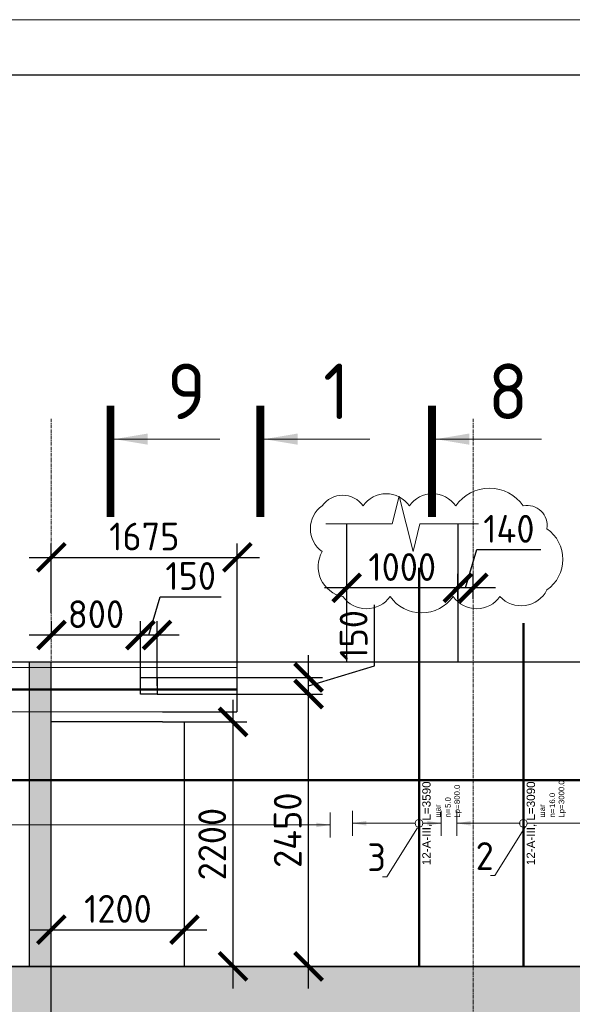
# Model space of a CAD drawing. Header units: millimetres. Extents: x 349531 to 1063351, y -131924 to 96186.
# Tile 104 of 228: x 560238 to 565215, y -26637 to -17777. Entities that reach past the tile are written whole.
import ezdxf
from ezdxf import colors
from ezdxf.entities.mleader import LeaderData, LeaderLine
from ezdxf.enums import TextEntityAlignment as Align
from ezdxf.math import Vec2, Vec3

# ---------------------------------------------------------------- set-up
doc = ezdxf.new("R2010")
doc.units = ezdxf.units.MM
doc.set_wipeout_variables(frame=1)
for name, pattern in [('01 Штриховая _4 мм_', [6, 3.5, -2.5]), ('______5', [1100, 800, -100, 100, -100]), ('________', [0]), ('GOST2.303 4', [7, 5, -2, 0]), ('осевая', [50.8, 31.75, -6.35, 6.35, -6.35])]:
    doc.linetypes.add(name, pattern=pattern)
for name, color, linetype, lineweight in [('AF_Stena', 90, 'Continuous', 18), ('Standard', 7, 'Continuous', 25), ('АрмСтер', 2, 'Continuous', 50), ('контур распр. стерхней', 2, 'GOST2.303 4', 20), ('Оси', 40, '______5', 18), ('подоснова', 151, 'Continuous', 5), ('размер', 1, 'Continuous', 25), ('РАЗМЕРЫ', 1, 'Continuous', 9), ('ТОНКИЕ', 7, 'Continuous', 9), ('Узлы', 7, 'Continuous', 0)]:
    doc.layers.add(name, color=color, linetype=linetype, lineweight=lineweight)
doc.layers.add('АрмСтер_атрибуты', color=2, linetype='Continuous', lineweight=0, plot=False)
doc.layers.add('ТОЛСТЫЕ_ОСНОВНЫЕ', color=6, linetype='Continuous')
doc.styles.add('GOST-2.304_Type-B', font='GOST_Common.ttf')
doc.styles.get("Standard").update_dxf_attribs({"font": 'arial.ttf'})
doc.styles.add('Аннотативный', font='arial.ttf')
doc.dimstyles.new('СПДС', dxfattribs={"dimscale": 100, "dimtxt": 2.5, "dimasz": 2.5, "dimexe": 1.25, "dimexo": 0, "dimtad": 1, "dimdec": 0, "dimtxsty": 'GOST-2.304_Type-B', "dimblk": 'ARCHTICK', "dimcen": 2.5, "dimdle": 2, "dimadec": 0, "dimazin": 2, "dimtfac": 0.75, "dimtdec": 0, "dimtmove": 1, "dimatfit": 3, "dimfxl": 1, "dimtolj": 1, "dimarcsym": 1})
pattern_1 = [(45, (-14075.64, -2204.93), (-224.5064, 224.5064), []), (45, (-13851.13, -2204.93), (-224.5064, 224.5064), [396.875, -79.375, 0, -79.375])]

# ---------------------------------------------------------------- blocks, each defined once
blk = doc.blocks.new('*U1669')
at = {"layer": 'РАЗМЕРЫ'}
for p, q in [((112.5, 200), (-112.5, 200)), ((112.5, -200), (-112.5, -200))]:
    blk.add_line(p, q, dxfattribs=at)
at = {"layer": 'РАЗМЕРЫ', "ltscale": 15}
blk.add_line((0, -200), (0, 200), dxfattribs=at)
at = {"layer": 'РАЗМЕРЫ'}
for points in [[(0, 200), (20.9, 74.8), (-20.9, 74.8)], [(0, -200), (20.9, -74.8), (-20.9, -74.8)]]:
    blk.add_solid(points, dxfattribs=at)
at = {"layer": 'АрмСтер_атрибуты', "color": 215, "ltscale": 15, "style": 'Аннотативный'}
for s, p in [('шаг', (51.4, -194.2)), ('n=', (51.4, -285.1)), ('Lр=', (50.2, -367.8))]:
    blk.add_text(s, height=50, dxfattribs=at).set_placement(p)
at = {"layer": 'АрмСтер_атрибуты', "style": 'Аннотативный', "flags": 8}
blk.add_attdef('ПОЗ', (110, 29.6), '', height=75, dxfattribs=at)
at = {"layer": 'АрмСтер_атрибуты', "color": 215, "style": 'Аннотативный'}
for tag, p, flags in [('ШАГ', (190.9, -194.2), 10), ('КОЛ', (138, -285.1), 8), ('ШИРИНА', (172.9, -367.8), 8)]:
    blk.add_attdef(tag, p, '', height=50, dxfattribs=dict(at, flags=flags))
at = {"layer": 'АрмСтер_атрибуты', "flags": 9}
for tag, p in [('МАССА', (-1033.5, -1010.5)), ('ОБОЗНАЧЕНИЕ', (-1033.5, -1124.4))]:
    blk.add_attdef(tag, p, '', height=75, dxfattribs=at)
at = {"linetype": 'Continuous', "lineweight": 0}
blk.add_wipeout([(35, 0), (28.3, 20.6), (10.8, 33.3), (-10.8, 33.3), (-28.3, 20.6), (-35, 0), (-28.3, -20.6), (-10.8, -33.3), (10.8, -33.3), (28.3, -20.6)], dxfattribs=at)
at = {"color": 0, "linetype": 'ByBlock', "lineweight": -2, "ltscale": 100}
blk.add_line((-4137.5, 0), (3702.5, 0), dxfattribs=at)
at = {"layer": 'РАЗМЕРЫ'}
blk.add_circle((0, 0), 35, dxfattribs=at)
at = {"layer": 'АрмСтер_атрибуты', "style": 'Аннотативный', "flags": 8}
blk.add_attdef('НАИМЕНОВАНИЕ', text='', height=75, dxfattribs=at).set_placement((0, -29.3), align=Align.TOP_CENTER)
blk = doc.blocks.new('_ArchTick')
at = {"color": 0, "linetype": 'ByBlock', "const_width": 0.15}
blk.add_lwpolyline([(-0.5, -0.5), (0.5, 0.5)], dxfattribs=at)
blk = doc.blocks.new('*D1173')
at = {"layer": 'DEFPOINTS', "color": 0, "lineweight": 50, "transparency": 16777216}
for p in [(562198.1, -22615.3), (560523, -23114.2), (562198.1, -24006)]:
    blk.add_point(p, dxfattribs=at)
at = {"layer": 'размер', "color": 0, "lineweight": -2, "transparency": 16777216}
for p, q in [((560523, -23114.2), (560523, -22490.3)), ((562198.1, -24006), (562198.1, -22490.3)), ((560323, -22615.3), (562398.1, -22615.3))]:
    blk.add_line(p, q, dxfattribs=at)
at = {"layer": 'размер', "color": 0, "lineweight": -2, "transparency": 16777216, "xscale": 250, "yscale": 250, "zscale": 250, "rotation": 180}
blk.add_blockref('_ArchTick', (560523, -22615.3), dxfattribs=at)
at = {"layer": 'размер', "color": 0, "lineweight": -2, "transparency": 16777216, "xscale": 250, "yscale": 250, "zscale": 250}
blk.add_blockref('_ArchTick', (562198.1, -22615.3), dxfattribs=at)
at = {"layer": 'размер', "color": 0, "transparency": 16777216, "insert": (561360.5, -22427.8), "char_height": 250, "attachment_point": 5, "style": 'GOST-2.304_Type-B'}
blk.add_mtext('\\A1;1675', dxfattribs=at)
blk = doc.blocks.new('*U1397')
at = {"layer": 'ТОЛСТЫЕ_ОСНОВНЫЕ', "color": 6}
blk.add_lwpolyline([(20, 5), (1256, 5), (1256, 589), (20, 589)], close=True, dxfattribs=at)
at = {"layer": 'ТОНКИЕ'}
blk.add_lwpolyline([(0, 0), (1261, 0), (1261, 594), (0, 594)], close=True, dxfattribs=at)
blk = doc.blocks.new('*D1220')
at = {"layer": 'DEFPOINTS', "color": 0, "transparency": 16777216}
for p in [(561523, -24096), (562159.6, -24096), (561723, -26296)]:
    blk.add_point(p, dxfattribs=at)
at = {"layer": 'РАЗМЕРЫ', "color": 0, "lineweight": -2, "transparency": 16777216}
for p, q in [((562159.6, -26496), (562159.6, -23896)), ((561523, -24096), (562284.6, -24096)), ((561723, -26296), (562284.6, -26296))]:
    blk.add_line(p, q, dxfattribs=at)
at = {"layer": 'РАЗМЕРЫ', "color": 0, "lineweight": -2, "transparency": 16777216, "xscale": 250, "yscale": 250, "zscale": 250}
for p, rotation in [((562159.6, -24096), 90), ((562159.6, -26296), 270)]:
    blk.add_blockref('_ArchTick', p, dxfattribs=dict(at, rotation=rotation))
at = {"layer": 'РАЗМЕРЫ', "color": 0, "transparency": 16777216, "insert": (561972.1, -25196), "char_height": 250, "attachment_point": 5, "rotation": 90, "style": 'GOST-2.304_Type-B'}
blk.add_mtext('\\A1;2200', dxfattribs=at)
blk = doc.blocks.new('*D1221')
at = {"layer": 'DEFPOINTS', "color": 0, "lineweight": 50, "transparency": 16777216}
for p in [(561475.2, -23846), (562839.3, -23846), (562427.4, -26296)]:
    blk.add_point(p, dxfattribs=at)
at = {"layer": 'РАЗМЕРЫ', "color": 0, "lineweight": -2, "transparency": 16777216}
for p, q in [((562839.3, -26496), (562839.3, -23646)), ((561475.2, -23846), (562964.3, -23846)), ((562427.4, -26296), (562964.3, -26296))]:
    blk.add_line(p, q, dxfattribs=at)
at = {"layer": 'РАЗМЕРЫ', "color": 0, "lineweight": -2, "transparency": 16777216, "xscale": 250, "yscale": 250, "zscale": 250}
for p, rotation in [((562839.3, -23846), 90), ((562839.3, -26296), 270)]:
    blk.add_blockref('_ArchTick', p, dxfattribs=dict(at, rotation=rotation))
at = {"layer": 'РАЗМЕРЫ', "color": 0, "transparency": 16777216, "insert": (562651.8, -25071), "char_height": 250, "attachment_point": 5, "rotation": 90, "style": 'GOST-2.304_Type-B'}
blk.add_mtext('\\A1;2450', dxfattribs=at)
blk = doc.blocks.new('*D1222')
at = {"layer": 'DEFPOINTS', "color": 0, "lineweight": 50, "transparency": 16777216}
for p in [(561475.2, -23696), (562839.3, -23696), (561645.5, -23846)]:
    blk.add_point(p, dxfattribs=at)
at = {"layer": 'РАЗМЕРЫ', "color": 0, "lineweight": -2, "transparency": 16777216}
for p, q in [((563433, -23592.8), (563433, -23042.8)), ((562839.3, -24046), (562839.3, -23496)), ((562839.3, -23771), (563433, -23592.8)), ((561475.2, -23696), (562964.3, -23696)), ((561645.5, -23846), (562964.3, -23846))]:
    blk.add_line(p, q, dxfattribs=at)
at = {"layer": 'РАЗМЕРЫ', "color": 0, "lineweight": -2, "transparency": 16777216, "xscale": 250, "yscale": 250, "zscale": 250}
for p, rotation in [((562839.3, -23696), 90), ((562839.3, -23846), 270)]:
    blk.add_blockref('_ArchTick', p, dxfattribs=dict(at, rotation=rotation))
at = {"layer": 'РАЗМЕРЫ', "color": 0, "transparency": 16777216, "insert": (563245.5, -23317.8), "char_height": 250, "attachment_point": 5, "rotation": 90, "style": 'GOST-2.304_Type-B'}
blk.add_mtext('\\A1;150', dxfattribs=at)
blk = doc.blocks.new('*D1223')
at = {"layer": 'DEFPOINTS', "color": 0, "lineweight": 50, "transparency": 16777216}
for p in [(561325.2, -23314.2), (561325.2, -23771), (561475.2, -23771)]:
    blk.add_point(p, dxfattribs=at)
at = {"layer": 'РАЗМЕРЫ', "color": 0, "lineweight": -2, "transparency": 16777216}
for p, q in [((561400.2, -23314.2), (561503.3, -22970.5)), ((561503.3, -22970.5), (562053.3, -22970.5)), ((561325.2, -23771), (561325.2, -23189.2)), ((561475.2, -23771), (561475.2, -23189.2)), ((561675.2, -23314.2), (561125.2, -23314.2))]:
    blk.add_line(p, q, dxfattribs=at)
at = {"layer": 'РАЗМЕРЫ', "color": 0, "lineweight": -2, "transparency": 16777216, "xscale": 250, "yscale": 250, "zscale": 250, "rotation": 180}
blk.add_blockref('_ArchTick', (561325.2, -23314.2), dxfattribs=at)
at = {"layer": 'РАЗМЕРЫ', "color": 0, "lineweight": -2, "transparency": 16777216, "xscale": 250, "yscale": 250, "zscale": 250}
blk.add_blockref('_ArchTick', (561475.2, -23314.2), dxfattribs=at)
at = {"layer": 'РАЗМЕРЫ', "color": 0, "transparency": 16777216, "insert": (561778.3, -22783), "char_height": 250, "attachment_point": 5, "style": 'GOST-2.304_Type-B'}
blk.add_mtext('\\A1;150', dxfattribs=at)
blk = doc.blocks.new('*D851')
at = {"layer": 'DEFPOINTS', "color": 0, "lineweight": 50, "transparency": 16777216}
for p in [(560525, -23314.2), (560525, -23335.2), (561325.2, -23480.1)]:
    blk.add_point(p, dxfattribs=at)
at = {"layer": 'РАЗМЕРЫ', "color": 0, "lineweight": -2, "transparency": 16777216}
for p, q in [((560525, -23335.2), (560525, -23189.2)), ((561325.2, -23480.1), (561325.2, -23189.2)), ((561525.2, -23314.2), (560325, -23314.2))]:
    blk.add_line(p, q, dxfattribs=at)
at = {"layer": 'РАЗМЕРЫ', "color": 0, "lineweight": -2, "transparency": 16777216, "xscale": 250, "yscale": 250, "zscale": 250, "rotation": 180}
blk.add_blockref('_ArchTick', (560525, -23314.2), dxfattribs=at)
at = {"layer": 'РАЗМЕРЫ', "color": 0, "lineweight": -2, "transparency": 16777216, "xscale": 250, "yscale": 250, "zscale": 250}
blk.add_blockref('_ArchTick', (561325.2, -23314.2), dxfattribs=at)
at = {"layer": 'РАЗМЕРЫ', "color": 0, "transparency": 16777216, "insert": (560925.1, -23126.7), "char_height": 250, "attachment_point": 5, "style": 'GOST-2.304_Type-B'}
blk.add_mtext('\\A1;800', dxfattribs=at)
blk = doc.blocks.new('*D1224')
at = {"layer": 'DEFPOINTS', "color": 0, "transparency": 16777216}
for p in [(561723, -25965.9), (561723, -26229.1), (560523, -26984.7)]:
    blk.add_point(p, dxfattribs=at)
at = {"layer": 'РАЗМЕРЫ', "color": 0, "lineweight": -2, "transparency": 16777216}
for p, q in [((560523, -26984.7), (560523, -25840.9)), ((561723, -26229.1), (561723, -25840.9)), ((560323, -25965.9), (561923, -25965.9))]:
    blk.add_line(p, q, dxfattribs=at)
at = {"layer": 'РАЗМЕРЫ', "color": 0, "lineweight": -2, "transparency": 16777216, "xscale": 250, "yscale": 250, "zscale": 250, "rotation": 180}
blk.add_blockref('_ArchTick', (560523, -25965.9), dxfattribs=at)
at = {"layer": 'РАЗМЕРЫ', "color": 0, "lineweight": -2, "transparency": 16777216, "xscale": 250, "yscale": 250, "zscale": 250}
blk.add_blockref('_ArchTick', (561723, -25965.9), dxfattribs=at)
at = {"layer": 'РАЗМЕРЫ', "color": 0, "transparency": 16777216, "insert": (561123, -25778.4), "char_height": 250, "attachment_point": 5, "style": 'GOST-2.304_Type-B'}
blk.add_mtext('\\A1;1200', dxfattribs=at)
blk = doc.blocks.new('*U1338')
at = {"layer": 'РАЗМЕРЫ'}
for p, q in [((112.5, 600), (-112.5, 600)), ((112.5, -200), (-112.5, -200))]:
    blk.add_line(p, q, dxfattribs=at)
at = {"layer": 'РАЗМЕРЫ', "ltscale": 15}
blk.add_line((0, -200), (0, 600), dxfattribs=at)
at = {"layer": 'РАЗМЕРЫ'}
for points in [[(0, 600), (20.9, 474.8), (-20.9, 474.8)], [(0, -200), (20.9, -74.8), (-20.9, -74.8)]]:
    blk.add_solid(points, dxfattribs=at)
at = {"layer": 'АрмСтер_атрибуты', "color": 215, "ltscale": 15, "style": 'Аннотативный'}
for s, p in [('шаг', (51.4, -194.2)), ('n=', (51.4, -285.1)), ('Lр=', (50.2, -367.8))]:
    blk.add_text(s, height=50, dxfattribs=at).set_placement(p)
at = {"layer": 'АрмСтер_атрибуты', "style": 'Аннотативный', "flags": 8}
blk.add_attdef('ПОЗ', (110, 29.6), '', height=75, dxfattribs=at)
at = {"layer": 'АрмСтер_атрибуты', "color": 215, "style": 'Аннотативный'}
for tag, p, flags in [('ШАГ', (190.9, -194.2), 10), ('КОЛ', (138, -285.1), 8), ('ШИРИНА', (172.9, -367.8), 8)]:
    blk.add_attdef(tag, p, '', height=50, dxfattribs=dict(at, flags=flags))
at = {"layer": 'АрмСтер_атрибуты', "flags": 9}
for tag, p in [('МАССА', (-2096, -410.5)), ('ОБОЗНАЧЕНИЕ', (-2096, -524.4))]:
    blk.add_attdef(tag, p, '', height=75, dxfattribs=at)
at = {"linetype": 'Continuous', "lineweight": 0}
blk.add_wipeout([(35, 0), (28.3, 20.6), (10.8, 33.3), (-10.8, 33.3), (-28.3, 20.6), (-35, 0), (-28.3, -20.6), (-10.8, -33.3), (10.8, -33.3), (28.3, -20.6)], dxfattribs=at)
at = {"color": 0, "linetype": 'ByBlock', "lineweight": -2, "ltscale": 100}
blk.add_line((-1290, 0), (2300, 0), dxfattribs=at)
at = {"layer": 'РАЗМЕРЫ'}
blk.add_circle((0, 0), 35, dxfattribs=at)
at = {"layer": 'АрмСтер_атрибуты', "style": 'Аннотативный', "flags": 8}
blk.add_attdef('НАИМЕНОВАНИЕ', text='', height=75, dxfattribs=at).set_placement((0, -29.3), align=Align.TOP_CENTER)
blk = doc.blocks.new('*U1337')
at = {"layer": 'РАЗМЕРЫ', "ltscale": 15}
blk.add_line((0, -11400), (0, 800), dxfattribs=at)
at = {"layer": 'РАЗМЕРЫ'}
blk.add_line((112.5, -11400), (-112.5, -11400), dxfattribs=at)
blk.add_solid([(0, -11400), (20.9, -11274.8), (-20.9, -11274.8)], dxfattribs=at)
at = {"layer": 'АрмСтер_атрибуты', "style": 'Аннотативный', "flags": 8}
blk.add_attdef('ПОЗ', (110, 29.6), '', height=75, dxfattribs=at)
blk.add_attdef('НАИМЕНОВАНИЕ', text='', height=75, dxfattribs=at).set_placement((0, -29.3), align=Align.TOP_CENTER)
at = {"layer": 'АрмСтер_атрибуты', "color": 215, "style": 'Аннотативный'}
for tag, p, flags in [('ШАГ', (190.9, -194.2), 10), ('КОЛ', (138, -285.1), 8), ('ШИРИНА', (172.9, -367.8), 8)]:
    blk.add_attdef(tag, p, '', height=50, dxfattribs=dict(at, flags=flags))
at = {"layer": 'АрмСтер_атрибуты', "flags": 9}
for tag, p in [('МАССА', (-2096, -410.5)), ('ОБОЗНАЧЕНИЕ', (-2096, -524.4))]:
    blk.add_attdef(tag, p, '', height=75, dxfattribs=at)
blk = doc.blocks.new('*U1339')
at = {"layer": 'РАЗМЕРЫ'}
for p, q in [((112.5, 600), (-112.5, 600)), ((112.5, -2400), (-112.5, -2400))]:
    blk.add_line(p, q, dxfattribs=at)
at = {"layer": 'РАЗМЕРЫ', "ltscale": 15}
blk.add_line((0, -2400), (0, 600), dxfattribs=at)
at = {"layer": 'РАЗМЕРЫ'}
for points in [[(0, 600), (20.9, 474.8), (-20.9, 474.8)], [(0, -2400), (20.9, -2274.8), (-20.9, -2274.8)]]:
    blk.add_solid(points, dxfattribs=at)
at = {"layer": 'АрмСтер_атрибуты', "color": 215, "ltscale": 15, "style": 'Аннотативный'}
for s, p in [('шаг', (51.4, -194.2)), ('n=', (51.4, -285.1)), ('Lр=', (50.2, -367.8))]:
    blk.add_text(s, height=50, dxfattribs=at).set_placement(p)
at = {"layer": 'АрмСтер_атрибуты', "style": 'Аннотативный', "flags": 8}
blk.add_attdef('ПОЗ', (110, 29.6), '', height=75, dxfattribs=at)
at = {"layer": 'АрмСтер_атрибуты', "color": 215, "style": 'Аннотативный'}
for tag, p, flags in [('ШАГ', (190.9, -194.2), 10), ('КОЛ', (138, -285.1), 8), ('ШИРИНА', (172.9, -367.8), 8)]:
    blk.add_attdef(tag, p, '', height=50, dxfattribs=dict(at, flags=flags))
at = {"layer": 'АрмСтер_атрибуты', "flags": 9}
for tag, p in [('МАССА', (-2096, -410.5)), ('ОБОЗНАЧЕНИЕ', (-2096, -524.4))]:
    blk.add_attdef(tag, p, '', height=75, dxfattribs=at)
at = {"linetype": 'Continuous', "lineweight": 0}
blk.add_wipeout([(35, 0), (28.3, 20.6), (10.8, 33.3), (-10.8, 33.3), (-28.3, 20.6), (-35, 0), (-28.3, -20.6), (-10.8, -33.3), (10.8, -33.3), (28.3, -20.6)], dxfattribs=at)
at = {"color": 0, "linetype": 'ByBlock', "lineweight": -2, "ltscale": 100}
blk.add_line((-1290, 0), (1800, 0), dxfattribs=at)
at = {"layer": 'РАЗМЕРЫ'}
blk.add_circle((0, 0), 35, dxfattribs=at)
at = {"layer": 'АрмСтер_атрибуты', "style": 'Аннотативный', "flags": 8}
blk.add_attdef('НАИМЕНОВАНИЕ', text='', height=75, dxfattribs=at).set_placement((0, -29.3), align=Align.TOP_CENTER)
blk = doc.blocks.new('*U1341')
at = {"color": 0, "linetype": 'ByBlock', "lineweight": -2, "ltscale": 100}
blk.add_line((-11416.8, 0), (36088.2, 0), dxfattribs=at)
at = {"layer": 'АрмСтер_атрибуты', "flags": 9}
for tag, p in [('МАССА', (-927.9, 4789.5)), ('ОБОЗНАЧЕНИЕ', (-927.9, 4675.6))]:
    blk.add_attdef(tag, p, '', height=75, dxfattribs=at)
at = {"layer": 'АрмСтер_атрибуты', "style": 'Аннотативный', "flags": 8}
blk.add_attdef('ПОЗ', (110, 29.6), '', height=75, dxfattribs=at)
blk.add_attdef('НАИМЕНОВАНИЕ', text='', height=75, dxfattribs=at).set_placement((0, -29.3), align=Align.TOP_CENTER)
at = {"layer": 'АрмСтер_атрибуты', "color": 215, "style": 'Аннотативный'}
for tag, p, flags in [('ШАГ', (190.9, -194.2), 10), ('КОЛ', (138, -285.1), 8), ('ШИРИНА', (172.9, -367.8), 8)]:
    blk.add_attdef(tag, p, '', height=50, dxfattribs=dict(at, flags=flags))
blk = doc.blocks.new('_None')
blk = doc.blocks.new('*D1699')
at = {"layer": 'DEFPOINTS', "color": 0, "transparency": 16777216}
for p in [(564183.2, -22889.8), (564183.2, -22988.7, -160), (564323, -22988.7)]:
    blk.add_point(p, dxfattribs=at)
at = {"layer": 'РАЗМЕРЫ', "color": 0, "lineweight": -2, "transparency": 16777216}
for p, q in [((564253.1, -22889.8), (564356.2, -22546.1)), ((564356.2, -22546.1), (564931.2, -22546.1)), ((564183.2, -22988.7), (564183.2, -22764.8)), ((564323, -22988.7), (564323, -22764.8)), ((564523, -22889.8), (563983.2, -22889.8))]:
    blk.add_line(p, q, dxfattribs=at)
at = {"layer": 'РАЗМЕРЫ', "color": 0, "lineweight": -2, "transparency": 16777216, "xscale": 250, "yscale": 250, "zscale": 250, "rotation": 180}
blk.add_blockref('_ArchTick', (564183.2, -22889.8), dxfattribs=at)
at = {"layer": 'РАЗМЕРЫ', "color": 0, "lineweight": -2, "transparency": 16777216, "xscale": 250, "yscale": 250, "zscale": 250}
blk.add_blockref('_ArchTick', (564323, -22889.8), dxfattribs=at)
at = {"layer": 'РАЗМЕРЫ', "color": 0, "transparency": 16777216, "insert": (564643.7, -22358.6), "char_height": 250, "attachment_point": 5, "style": 'GOST-2.304_Type-B'}
blk.add_mtext('\\A1;140', dxfattribs=at)
blk = doc.blocks.new('*D1700')
at = {"layer": 'DEFPOINTS', "color": 0, "transparency": 16777216}
for p in [(563183.2, -22889.8), (563183.2, -22934.8, -160), (564183.2, -22934.8, -160)]:
    blk.add_point(p, dxfattribs=at)
at = {"layer": 'РАЗМЕРЫ', "color": 0, "lineweight": -2, "transparency": 16777216}
for p, q in [((563183.2, -22934.8), (563183.2, -22764.8)), ((564183.2, -22934.8), (564183.2, -22764.8)), ((564383.2, -22889.8), (562983.2, -22889.8))]:
    blk.add_line(p, q, dxfattribs=at)
at = {"layer": 'РАЗМЕРЫ', "color": 0, "lineweight": -2, "transparency": 16777216, "xscale": 250, "yscale": 250, "zscale": 250, "rotation": 180}
blk.add_blockref('_ArchTick', (563183.2, -22889.8), dxfattribs=at)
at = {"layer": 'РАЗМЕРЫ', "color": 0, "lineweight": -2, "transparency": 16777216, "xscale": 250, "yscale": 250, "zscale": 250}
blk.add_blockref('_ArchTick', (564183.2, -22889.8), dxfattribs=at)
at = {"layer": 'РАЗМЕРЫ', "color": 0, "transparency": 16777216, "insert": (563683.2, -22702.3), "char_height": 250, "attachment_point": 5, "style": 'GOST-2.304_Type-B'}
blk.add_mtext('\\A1;1000', dxfattribs=at)

msp = doc.modelspace()

# ---------------------------------------------------------------- hatches: boundary and pattern name
at = {"layer": 'размер', "transparency": 33554648}
h = msp.add_hatch(dxfattribs=at)
h.set_pattern_fill('ANSI35', color=1, scale=50)
h.set_pattern_definition(pattern_1)
h.paths.add_polyline_path([(532473, -23756), (532273, -23756), (532273, -26296), (532473, -26296)])
h.paths.add_polyline_path([(537073, -23756), (536873, -23756), (536873, -26296), (537073, -26296)])
h.paths.add_polyline_path([(543573, -23556), (543373, -23556), (543373, -26296), (543573, -26296)])
h.paths.add_polyline_path([(545953, -23556), (545753, -23556), (545753, -26296), (545953, -26296)])
h.paths.add_polyline_path([(547923, -23556), (547723, -23556), (547723, -26296), (547923, -26296)])
h.paths.add_polyline_path([(550723, -23756), (550523, -23756), (550523, -26296), (550723, -26296)])
h.paths.add_polyline_path([(560523, -23556), (560323, -23556), (560323, -26296), (560523, -26296)])
h.paths.add_polyline_path([(570773, -23556), (570523, -23556), (570523, -26296), (570773, -26296)])
h = msp.add_hatch(dxfattribs=at)
h.set_pattern_fill('ANSI35', color=1, scale=50)
h.set_pattern_definition(pattern_1)
h.paths.add_polyline_path([(571023, -26296), (523223, -26296), (523223, -26896), (571023, -26896)])

# ---------------------------------------------------------------- linework, layer by layer
at = {"color": 96, "linetype": 'Continuous', "lineweight": 30, "transparency": 33554687}
for p, q in [((560323, -23556), (560323, -26296)), ((560523, -26296), (560523, -23556))]:
    msp.add_line(p, q, dxfattribs=at)
at = {"color": 7, "linetype": 'Continuous', "lineweight": 30, "transparency": 33554687}
for p, q in [((561523, -24096), (560523, -24096)), ((561723, -26296), (561723, -24096))]:
    msp.add_line(p, q, dxfattribs=at)
at = {"color": 253, "linetype": 'Continuous', "lineweight": 30, "true_color": 0xa0a08c, "transparency": 33554687}
for p, q in [((560323, -26296), (555223, -26296)), ((570523, -26296), (560523, -26296))]:
    msp.add_line(p, q, dxfattribs=at)
at = {"color": 7, "linetype": '________', "lineweight": 30, "transparency": 33554687}
msp.add_line((560523, -26296), (560323, -26296), dxfattribs=at)
at = {"layer": 'AF_Stena', "lineweight": 20, "elevation": -160}
for points in [[(563655.3, -22063.7), (563592.8, -22313.7)], [(563780.3, -22563.7), (563655.3, -22063.7)], [(563537.8, -22313.7), (562993.7, -22313.7)], [(563592.8, -22313.7), (563537.8, -22313.7)], [(563842.8, -22313.7), (563780.3, -22563.7)], [(563897.8, -22313.7), (563842.8, -22313.7)], [(563897.8, -22313.7), (564369.7, -22313.7)]]:
    msp.add_lwpolyline(points, dxfattribs=at)
at = {"layer": 'Standard', "linetype": 'Continuous', "lineweight": 30, "transparency": 33554687}
for p, q in [((557873, -23556), (560323, -23556)), ((560323, -23556), (570773, -23556))]:
    msp.add_line(p, q, dxfattribs=at)
at = {"layer": 'контур распр. стерхней', "linetype": '01 Штриховая _4 мм_'}
msp.add_lwpolyline([(562195.1, -24006), (554355.7, -24006), (554355.7, -23606), (562195.1, -23606)], close=True, dxfattribs=at)
at = {"layer": 'Оси', "color": 16, "linetype": 'осевая', "lineweight": 0, "transparency": 33554687}
msp.add_line((564323, -21368.6), (564323, -30453.4), dxfattribs=at)
at = {"layer": 'размер'}
for p, q in [((563183.2, -23556, -160), (563183.2, -22313.7, -160)), ((564183.2, -22313.7, -160), (564183.2, -23556, -160))]:
    msp.add_line(p, q, dxfattribs=at)
msp.add_lwpolyline([(523223, -26296), (571023, -26296), (571023, -26896), (523223, -26896)], close=True, dxfattribs=at)
at = {"layer": 'Узлы', "color": 1, "linetype": 'Continuous', "lineweight": 0}
for p, q in [((561091.4, -21551.5, 200), (562041.4, -21551.5, 200)), ((562440.3, -21551.5, 200), (563390.3, -21551.5, 200)), ((563986.1, -21551.5, 200), (564936.1, -21551.5, 200))]:
    msp.add_line(p, q, dxfattribs=at)
at = {"layer": 'Узлы', "color": 1, "linetype": 'Continuous', "lineweight": 0, "const_width": 70, "elevation": 200}
for points in [[(561056.4, -21251.5), (561056.4, -22251.5)], [(562405.3, -21251.5), (562405.3, -22251.5)], [(563951.1, -21251.5), (563951.1, -22251.5)]]:
    msp.add_lwpolyline(points, dxfattribs=at)
at = {"layer": 'Узлы', "color": 1, "linetype": 'Continuous', "lineweight": 0}
for points in [[(561091.4, -21551.5, 200), (561391.8, -21601.7, 200), (561391.8, -21501.2, 200)], [(562440.3, -21551.5, 200), (562740.8, -21601.7, 200), (562740.8, -21501.2, 200)], [(563986.1, -21551.5, 200), (564286.5, -21601.7, 200), (564286.5, -21501.2, 200)]]:
    msp.add_solid(points, dxfattribs=at)

# ---------------------------------------------------------------- texts
at = {"layer": 'Узлы', "color": 1, "linetype": 'Continuous', "lineweight": 0, "char_height": 500, "attachment_point": 5, "style": 'GOST-2.304_Type-B'}
for s, insert in [('9', (561741.4, -21121.5, 200)), ('1', (563090.3, -21121.5, 200)), ('8', (564636.1, -21121.5, 200))]:
    msp.add_mtext_dynamic_manual_height_columns(s, width=723.88, gutter_width=25, heights=[0], dxfattribs=dict(at, insert=insert))

# ---------------------------------------------------------------- dimensions: what is measured, and where the dimension line sits
at = {"layer": 'РАЗМЕРЫ', "color": 1}
for base, p1, p2, picture, middle in [((560525, -23314.2), (561325.2, -23480.1), (560525, -23335.2), '*D851', (560925.1, -23126.7)), ((561723, -25965.9), (560523, -26984.7), (561723, -26229.1), '*D1224', (561123, -25778.4))]:
    dim = msp.add_linear_dim(base=base, p1=p1, p2=p2, dimstyle='СПДС', dxfattribs=at)
    dim.commit()
    dim.dimension.update_dxf_attribs({"geometry": picture, "text_midpoint": middle})

# ---------------------------------------------------------------- next in the draw order: block references
at = {"layer": 'АрмСтер', "ltscale": 15}
ref = msp.add_blockref('*U1669', (558492.6, -23806), dxfattribs=at)
ref.add_attrib('НАИМЕНОВАНИЕ', '12-A-III, L=7840', dxfattribs={"layer": 'АрмСтер_атрибуты', "height": 75, "style": 'Аннотативный', "flags": 8}).set_placement((558492.6, -23835.3), align=Align.TOP_CENTER)
ref.add_attrib('КОЛ', '3.0', (558630.7, -24091.1), dxfattribs={"layer": 'АрмСтер_атрибуты', "color": 215, "height": 50, "style": 'Аннотативный', "flags": 8})
ref.add_attrib('ШИРИНА', '400.0', (558665.5, -24173.8), dxfattribs={"layer": 'АрмСтер_атрибуты', "color": 215, "height": 50, "style": 'Аннотативный', "flags": 8})

# ---------------------------------------------------------------- next in the draw order: linework, layer by layer
at = {"color": 7, "linetype": 'Continuous', "lineweight": 30, "transparency": 33554687}
msp.add_lwpolyline([(561325.2, -23696), (561475.2, -23696), (561475.2, -23846), (561325.2, -23846)], close=True, dxfattribs=at)
at = {"layer": 'Оси', "color": 16, "linetype": 'осевая', "lineweight": 0, "transparency": 33554687}
msp.add_line((560523, -21368.6), (560523, -30453.4), dxfattribs=at)
at = {"layer": 'размер'}
msp.add_lwpolyline([(561525.1, -24006), (562195.1, -24006)], dxfattribs=at)

# ---------------------------------------------------------------- next in the draw order: block references
at = {"xscale": 100, "yscale": 100, "zscale": 100}
msp.add_blockref('*U1397', (518847.3, -77177.1, 3100), dxfattribs=at)

# ---------------------------------------------------------------- next in the draw order: dimensions: what is measured, and where the dimension line sits
at = {"layer": 'размер'}
dim = msp.add_linear_dim(base=(562198.1, -22615.3), p1=(560523, -23114.2), p2=(562198.1, -24006), dimstyle='СПДС', dxfattribs=at)
dim.commit()
dim.dimension.update_dxf_attribs({"geometry": '*D1173', "text_midpoint": (561360.5, -22427.8)})
at = {"layer": 'РАЗМЕРЫ', "color": 1}
dim = msp.add_linear_dim(base=(561325.2, -23314.2), p1=(561475.2, -23771), p2=(561325.2, -23771), dimstyle='СПДС', dxfattribs=at)
dim.commit()
dim.dimension.update_dxf_attribs({"geometry": '*D1223', "text_midpoint": (561565.8, -22783)})
for base, p1, p2, picture, middle in [((562839.3, -23696), (561645.5, -23846), (561475.2, -23696), '*D1222', (563245.5, -23530.3)), ((562839.3, -23846), (562427.4, -26296), (561475.2, -23846), '*D1221', (562651.8, -25071)), ((562159.6, -24096), (561723, -26296), (561523, -24096), '*D1220', (561972.1, -25196))]:
    dim = msp.add_linear_dim(base=base, p1=p1, p2=p2, angle=90, dimstyle='СПДС', dxfattribs=at)
    dim.commit()
    dim.dimension.update_dxf_attribs({"geometry": picture, "text_midpoint": middle})

# ---------------------------------------------------------------- next in the draw order: block references
at = {"layer": 'АрмСтер', "ltscale": 15}
ref = msp.add_blockref('*U1338', (563834.3, -25008.4, -360), dxfattribs=dict(at, rotation=90))
ref.add_attrib('НАИМЕНОВАНИЕ', '12-A-III, L=3590', dxfattribs={"layer": 'АрмСтер_атрибуты', "height": 75, "rotation": 90, "style": 'Аннотативный', "flags": 8}).set_placement((563863.7, -25008.4, -360), align=Align.TOP_CENTER)
ref.add_attrib('КОЛ', '5.0', (564119.5, -24870.3, -360), dxfattribs={"layer": 'АрмСтер_атрибуты', "color": 215, "height": 50, "rotation": 90, "style": 'Аннотативный', "flags": 8})
ref.add_attrib('ШИРИНА', '800.0', (564202.1, -24835.5, -360), dxfattribs={"layer": 'АрмСтер_атрибуты', "color": 215, "height": 50, "rotation": 90, "style": 'Аннотативный', "flags": 8})
at = {"layer": 'АрмСтер', "ltscale": 15, "rotation": 90}
msp.add_blockref('*U1337', (551634.3, -25023.2, -360), dxfattribs=at)

# ---------------------------------------------------------------- next in the draw order: linework, layer by layer
at = {"layer": 'РАЗМЕРЫ', "color": 240, "true_color": 0xed1f24}
msp.add_lwpolyline([(562963.1, -22151.6, 0.520567), (562963.1, -22563.6, 0.520567), (563148.3, -22967.6, 0.520567), (563574, -22967.6, 0.520567), (564141.8, -22967.6, 0.520567), (564563.3, -22967.6, 0.520567), (564986.4, -22908.9, 0.520567), (564986.4, -22358.1, 0.520567), (564773, -22151.6, 0.520567), (564164.8, -22151.6, 0.520567), (563747.6, -22151.6, 0.520567), (563330.1, -22151.6, 0.520567)], format="xyb", close=True, dxfattribs=at)

# ---------------------------------------------------------------- next in the draw order: block references
at = {"layer": 'АрмСтер', "ltscale": 15}
ref = msp.add_blockref('*U1339', (564774.3, -25008.4, -360), dxfattribs=dict(at, rotation=90))
ref.add_attrib('НАИМЕНОВАНИЕ', '12-A-III, L=3090', dxfattribs={"layer": 'АрмСтер_атрибуты', "height": 75, "rotation": 90, "style": 'Аннотативный', "flags": 8}).set_placement((564803.7, -25008.4, -360), align=Align.TOP_CENTER)
ref.add_attrib('КОЛ', '16.0', (565059.5, -24870.3, -360), dxfattribs={"layer": 'АрмСтер_атрибуты', "color": 215, "height": 50, "rotation": 90, "style": 'Аннотативный', "flags": 8})
ref.add_attrib('ШИРИНА', '3000.0', (565142.1, -24835.5, -360), dxfattribs={"layer": 'АрмСтер_атрибуты', "color": 215, "height": 50, "rotation": 90, "style": 'Аннотативный', "flags": 8})

# ---------------------------------------------------------------- next in the draw order: dimensions: what is measured, and where the dimension line sits
at = {"layer": 'РАЗМЕРЫ', "color": 1}
for base, p1, p2, picture, middle in [((564183.2, -22889.8), (564323, -22988.7), (564183.2, -22988.7, -160), '*D1699', (564418.7, -22358.6)), ((563183.2, -22889.8), (564183.2, -22934.8, -160), (563183.2, -22934.8, -160), '*D1700', (563683.2, -22702.3))]:
    dim = msp.add_linear_dim(base=base, p1=p1, p2=p2, dimstyle='СПДС', dxfattribs=at)
    dim.commit()
    dim.dimension.update_dxf_attribs({"geometry": picture, "text_midpoint": middle})

# ---------------------------------------------------------------- next in the draw order: block references
at = {"layer": 'АрмСтер', "ltscale": 15}
msp.add_blockref('*U1341', (534640.3, -24620.5, -720), dxfattribs=at)

# ---------------------------------------------------------------- next in the draw order: leaders
at = {"layer": 'подоснова'}
ml = msp.add_multileader_mtext('Standard', dxfattribs=at)
ml.set_content('3', color=256, style='GOST-2.304_Type-B')
ml.set_leader_properties(color=256, linetype='ByLayer', lineweight=15)
ml.set_arrow_properties(name='NONE')
ml.build(insert=Vec2(0, 0))
ml.multileader.update_dxf_attribs({"text_left_attachment_type": 6, "text_right_attachment_type": 6, "dogleg_length": 10, "arrow_head_size": 18})
ctx = ml.context
ctx.base_point, ctx.char_height, ctx.arrow_head_size, ctx.landing_gap_size, ctx.plane_origin = Vec3(563370.3, -25488.8, -360), 250, 18, 20, Vec3(562375.8, -23725.8, -360)
ctx.left_attachment, ctx.right_attachment, ctx.text_align_type = 6, 6, 1
notes = []
notes.append((ctx, [(1, (1, 1, 0), (563545.3, -25488.8, -360), (-1, 0), 10, [(0, [(563819.2, -25049.1, -360)], 0, [])])]))
ctx.mtext.insert, ctx.mtext.width, ctx.mtext.alignment, ctx.mtext.flow_direction = Vec3(563452.8, -25188.8, -360), 8.942, 2, 5
ml = msp.add_multileader_mtext('Standard', dxfattribs=at)
ml.set_content('2', color=256, style='GOST-2.304_Type-B')
ml.set_leader_properties(color=256, linetype='ByLayer', lineweight=15)
ml.set_arrow_properties(name='NONE')
ml.build(insert=Vec2(0, 0))
ml.multileader.update_dxf_attribs({"text_left_attachment_type": 6, "text_right_attachment_type": 6, "dogleg_length": 10, "arrow_head_size": 18})
ctx = ml.context
ctx.base_point, ctx.char_height, ctx.arrow_head_size, ctx.landing_gap_size, ctx.plane_origin = Vec3(564343.5, -25478, -360), 250, 18, 20, Vec3(563349, -23715, -360)
ctx.left_attachment, ctx.right_attachment, ctx.text_align_type = 6, 6, 1
notes.append((ctx, [(1, (1, 1, 0), (564518.5, -25478, -360), (-1, 0), 10, [(0, [(564792.5, -25038.3, -360)], 0, [])])]))
ctx.mtext.insert, ctx.mtext.width, ctx.mtext.alignment, ctx.mtext.flow_direction = Vec3(564426, -25178, -360), 8.942, 2, 5
for ctx, leaders in notes:
    for number, flags, end, landing, length, lines in leaders:
        leader = LeaderData()
        leader.index, (leader.has_last_leader_line, leader.has_dogleg_vector, leader.attachment_direction) = number, flags
        leader.last_leader_point, leader.dogleg_vector, leader.dogleg_length = Vec3(end), Vec3(landing), length
        for number, points, colour, breaks in lines:
            line = LeaderLine()
            line.index, line.vertices, line.color, line.breaks = number, Vec3.list(points), colors.encode_raw_color(colour), breaks
            leader.lines.append(line)
        ctx.leaders.append(leader)

doc.saveas('drawing.dxf')
